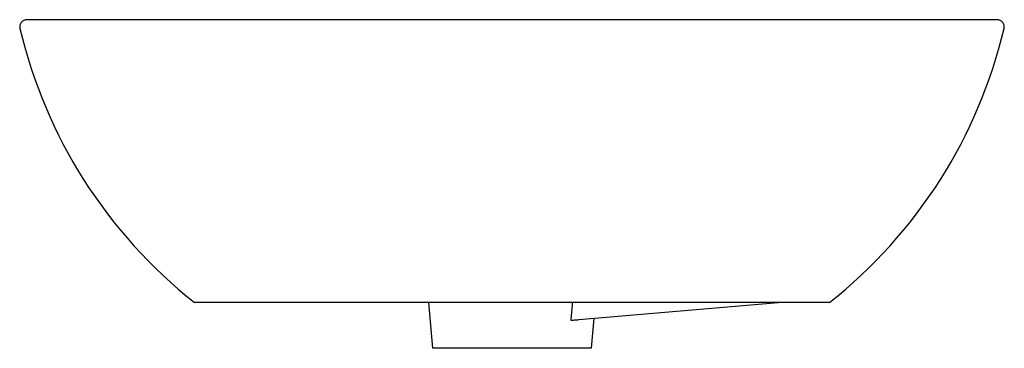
# Model space of a CAD drawing. Header units: millimetres. Extents: x 4477.063 to 4477.481, y 2330.254 to 2330.394.
import ezdxf

# ---------------------------------------------------------------- set-up
doc = ezdxf.new("R2010")
doc.units = ezdxf.units.MM
doc.layers.add('SANINDUSA', color=3, linetype='Continuous')

msp = doc.modelspace()

# ---------------------------------------------------------------- linework, layer by layer
at = {"layer": 'SANINDUSA'}
for p, q in [((4477.238486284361, 2330.254304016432), (4477.236782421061, 2330.27377926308)), ((4477.300529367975, 2330.266491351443), (4477.385152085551, 2330.27377926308)), ((4477.306819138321, 2330.267033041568), (4477.305705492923, 2330.254304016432)), ((4477.305705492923, 2330.254304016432), (4477.238486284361, 2330.254304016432))]:
    msp.add_line(p, q, dxfattribs=at)
for centre, radius, start, end in [((4477.065855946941, 2330.39077926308), 0.002999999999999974, 90, 193.3483417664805), ((4477.478335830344, 2330.39077926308), 0.002999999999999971, 346.6516582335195, 90)]:
    msp.add_arc(centre, radius, start, end, dxfattribs=at)
for points, knots in [([(4477.478335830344, 2330.39377926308), (4477.478335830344, 2330.39377926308), (4477.478249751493, 2330.39377926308), (4477.477992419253, 2330.39377926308), (4477.477885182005, 2330.39377926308), (4477.477628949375, 2330.39377926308), (4477.477479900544, 2330.39377926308), (4477.476631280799, 2330.39377926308), (4477.475622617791, 2330.39377926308), (4477.472961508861, 2330.39377926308), (4477.471309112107, 2330.39377926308), (4477.467363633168, 2330.39377926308), (4477.465070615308, 2330.39377926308), (4477.461789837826, 2330.39377926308), (4477.461113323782, 2330.39377926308), (4477.459726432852, 2330.39377926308), (4477.459015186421, 2330.39377926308), (4477.456828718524, 2330.39377926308), (4477.455300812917, 2330.39377926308), (4477.450510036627, 2330.39377926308), (4477.44704076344, 2330.39377926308), (4477.439554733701, 2330.39377926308), (4477.435538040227, 2330.39377926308), (4477.429096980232, 2330.39377926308), (4477.426880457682, 2330.39377926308), (4477.4234491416, 2330.39377926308), (4477.422290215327, 2330.39377926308), (4477.41994841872, 2330.39377926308), (4477.418764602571, 2330.39377926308), (4477.412781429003, 2330.39377926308), (4477.407790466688, 2330.39377926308), (4477.397409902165, 2330.39377926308), (4477.392020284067, 2330.39377926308), (4477.383632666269, 2330.39377926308), (4477.38078613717, 2330.39377926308), (4477.376439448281, 2330.39377926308), (4477.374977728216, 2330.39377926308), (4477.372028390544, 2330.39377926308), (4477.370539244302, 2330.39377926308), (4477.363045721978, 2330.39377926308), (4477.356941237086, 2330.39377926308), (4477.344518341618, 2330.39377926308), (4477.338199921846, 2330.39377926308), (4477.325350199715, 2330.39377926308), (4477.31881891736, 2330.39377926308), (4477.310517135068, 2330.39377926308), (4477.308849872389, 2330.39377926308), (4477.305501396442, 2330.39377926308), (4477.303819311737, 2330.39377926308), (4477.298780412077, 2330.39377926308), (4477.295421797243, 2330.39377926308), (4477.285347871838, 2330.39377926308), (4477.278634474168, 2330.39377926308), (4477.265212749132, 2330.39377926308), (4477.258504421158, 2330.39377926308), (4477.248445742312, 2330.39377926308), (4477.245093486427, 2330.39377926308), (4477.24006607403, 2330.39377926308), (4477.238390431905, 2330.39377926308), (4477.2350394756, 2330.39377926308), (4477.23336763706, 2330.39377926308), (4477.225053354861, 2330.39377926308), (4477.218518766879, 2330.39377926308), (4477.205674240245, 2330.39377926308), (4477.1993643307, 2330.39377926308), (4477.186969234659, 2330.39377926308), (4477.180884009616, 2330.39377926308), (4477.171928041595, 2330.39377926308), (4477.168965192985, 2330.39377926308), (4477.163158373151, 2330.39377926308), (4477.160308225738, 2330.39377926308), (4477.151915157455, 2330.39377926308), (4477.146529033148, 2330.39377926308), (4477.13616690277, 2330.39377926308), (4477.131190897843, 2330.39377926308), (4477.124040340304, 2330.39377926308), (4477.121709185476, 2330.39377926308), (4477.118292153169, 2330.39377926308), (4477.117165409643, 2330.39377926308), (4477.114943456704, 2330.39377926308), (4477.11385047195, 2330.39377926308), (4477.108474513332, 2330.39377926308), (4477.10445755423, 2330.39377926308), (4477.096980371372, 2330.39377926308), (4477.09352014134, 2330.39377926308), (4477.087156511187, 2330.39377926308), (4477.084253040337, 2330.39377926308), (4477.080985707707, 2330.39377926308), (4477.080349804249, 2330.39377926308), (4477.079121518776, 2330.39377926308), (4477.078528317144, 2330.39377926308), (4477.076810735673, 2330.39377926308), (4477.075748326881, 2330.39377926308), (4477.072804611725, 2330.39377926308), (4477.069527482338, 2330.39377926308), (4477.06753754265, 2330.39377926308), (4477.066199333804, 2330.39377926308), (4477.065855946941, 2330.39377926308), (4477.065855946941, 2330.39377926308)], [0, 0, 0, 0, 0.01562499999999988, 0.01562499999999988, 0.02343749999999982, 0.02343749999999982, 0.03124999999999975, 0.03124999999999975, 0.06249999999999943, 0.06249999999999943, 0.09374999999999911, 0.09374999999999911, 0.1249999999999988, 0.1249999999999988, 0.1328124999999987, 0.1328124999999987, 0.1406249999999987, 0.1406249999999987, 0.1562499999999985, 0.1562499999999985, 0.1874999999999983, 0.1874999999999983, 0.2187499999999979, 0.2187499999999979, 0.2343749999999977, 0.2343749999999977, 0.2421874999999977, 0.2421874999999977, 0.2499999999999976, 0.2499999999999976, 0.2812499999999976, 0.2812499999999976, 0.3124999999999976, 0.3124999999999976, 0.3281249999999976, 0.3281249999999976, 0.3359374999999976, 0.3359374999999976, 0.3437499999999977, 0.3437499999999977, 0.3749999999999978, 0.3749999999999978, 0.4062499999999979, 0.4062499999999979, 0.4374999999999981, 0.4374999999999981, 0.4453124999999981, 0.4453124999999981, 0.4531249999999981, 0.4531249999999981, 0.4687499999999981, 0.4687499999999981, 0.4999999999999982, 0.4999999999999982, 0.5312499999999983, 0.5312499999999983, 0.5468749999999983, 0.5468749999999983, 0.5546874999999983, 0.5546874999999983, 0.5624999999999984, 0.5624999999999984, 0.5937499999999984, 0.5937499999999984, 0.6249999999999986, 0.6249999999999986, 0.6562499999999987, 0.6562499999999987, 0.6718749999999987, 0.6718749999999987, 0.6874999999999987, 0.6874999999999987, 0.7187499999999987, 0.7187499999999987, 0.7499999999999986, 0.7499999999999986, 0.7656249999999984, 0.7656249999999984, 0.7734374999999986, 0.7734374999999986, 0.7812499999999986, 0.7812499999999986, 0.8124999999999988, 0.8124999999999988, 0.843749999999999, 0.843749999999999, 0.8749999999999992, 0.8749999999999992, 0.8828124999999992, 0.8828124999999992, 0.8906249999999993, 0.8906249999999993, 0.9062499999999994, 0.9062499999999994, 0.9374999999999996, 0.9687499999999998, 0.9687499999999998, 1, 1, 1, 1]), ([(4477.407095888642, 2330.27377926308), (4477.407095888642, 2330.27377926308), (4477.405355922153, 2330.27377926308), (4477.397623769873, 2330.27377926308), (4477.385068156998, 2330.27377926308), (4477.368170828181, 2330.27377926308), (4477.34758150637, 2330.27377926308), (4477.324091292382, 2330.27377926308), (4477.29860286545, 2330.27377926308), (4477.280931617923, 2330.27377926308), (4477.263260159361, 2330.27377926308), (4477.245588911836, 2330.27377926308), (4477.220100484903, 2330.27377926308), (4477.196610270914, 2330.27377926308), (4477.176020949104, 2330.27377926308), (4477.159123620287, 2330.27377926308), (4477.146568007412, 2330.27377926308), (4477.138835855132, 2330.27377926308), (4477.137095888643, 2330.27377926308), (4477.137095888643, 2330.27377926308)], [0.5, 0.5, 0.5, 0.5, 0.53125, 0.5625, 0.59375, 0.625, 0.65625, 0.6875, 0.71875, 0.75, 0.75, 0.78125, 0.8125, 0.84375, 0.875, 0.90625, 0.9375, 0.96875, 1, 1, 1, 1]), ([(4477.297725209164, 2330.27377926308), (4477.297682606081, 2330.273289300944), (4477.297462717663, 2330.270760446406), (4477.297241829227, 2330.268231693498), (4477.297063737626, 2330.266192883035)], [0, 0, 0, 0, 0.1937486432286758, 1, 1, 1, 1]), ([(4477.297063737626, 2330.266192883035), (4477.297519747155, 2330.26623215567), (4477.298048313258, 2330.266277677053), (4477.298944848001, 2330.266354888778), (4477.299251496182, 2330.266381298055), (4477.299879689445, 2330.266435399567), (4477.30020320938, 2330.266463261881), (4477.300529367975, 2330.266491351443)], [0, 0, 0, 0, 0.5, 0.5, 0.75, 0.75, 1, 1, 1, 1])]:
    msp.add_open_spline(points, degree=3, knots=knots, dxfattribs=at)
for points in [[(4477.062936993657, 2330.390086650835), (4477.073845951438, 2330.344111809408), (4477.099958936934, 2330.303113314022), (4477.137095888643, 2330.27377926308)], [(4477.407095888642, 2330.27377926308), (4477.44423284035, 2330.303113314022), (4477.470345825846, 2330.344111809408), (4477.481254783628, 2330.390086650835)]]:
    msp.add_open_spline(points, degree=3, dxfattribs=at)

doc.saveas('drawing.dxf')
